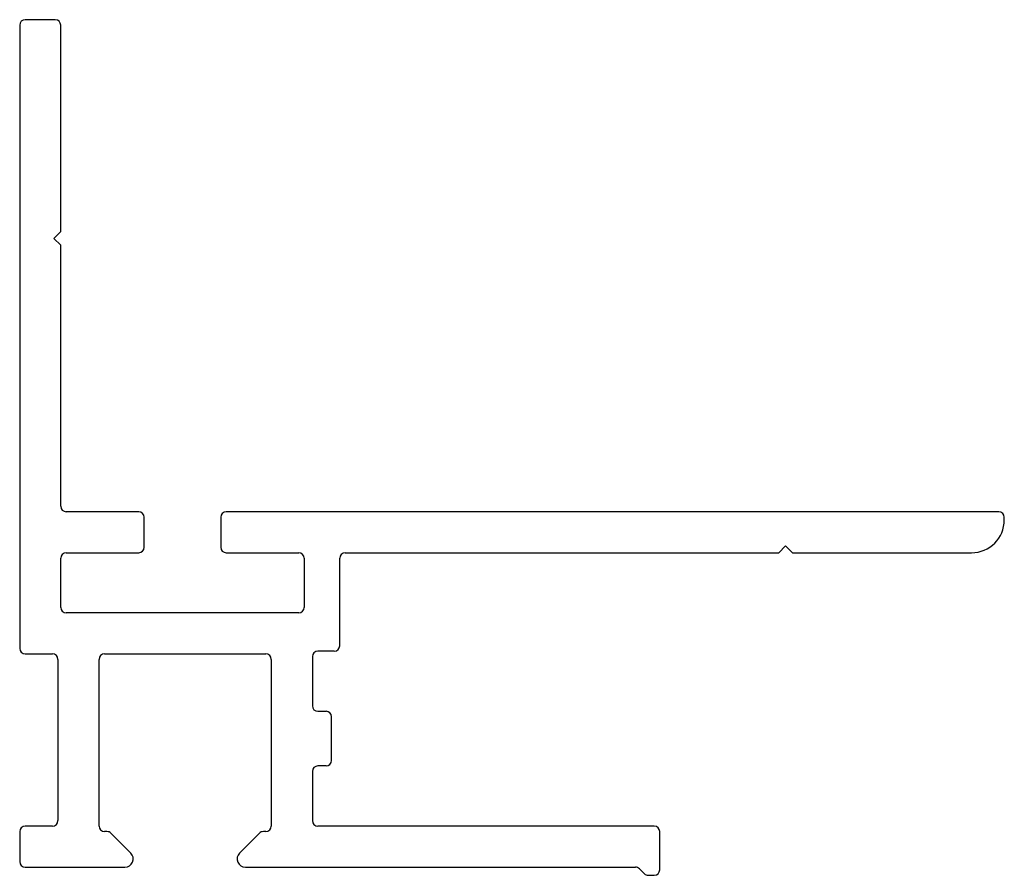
# Model space of a CAD drawing. Header units: millimetres. Extents: x -6 to 29.9, y -11.8 to 19.5.
import ezdxf

# ---------------------------------------------------------------- set-up
doc = ezdxf.new("R2010")
doc.units = ezdxf.units.MM

msp = doc.modelspace()

# ---------------------------------------------------------------- linework, layer by layer
at = {"color": 7, "linetype": 'Continuous', "lineweight": 25}
for p, q in [((-4.75, 19.5), (-5.85, 19.5)), ((-6.05, 19.3), (-6.05, -3.5)), ((-4.55, 11.75), (-4.55, 19.3)), ((-4.8, 11.5), (-4.55, 11.75)), ((-4.55, 11.25), (-4.8, 11.5)), ((-4.55, 1.7), (-4.55, 11.25)), ((-1.7, 1.5), (-4.35, 1.5)), ((29.75, 1.5), (1.5, 1.5)), ((-1.5, 0.2), (-1.5, 1.3)), ((1.3, 1.3), (1.3, 0.2)), ((29.95, 1.2), (29.95, 1.3)), ((5.85, 0), (21.7, 0)), ((21.7, 0), (21.95, 0.25)), ((21.95, 0.25), (22.2, 0)), ((22.2, 0), (28.75, 0)), ((-4.55, -2), (-4.55, -0.2)), ((-4.35, 0), (-1.7, 0)), ((1.5, 0), (4.15, 0)), ((4.35, -0.2), (4.35, -2)), ((5.65, -3.4), (5.65, -0.2)), ((4.15, -2.2), (-4.35, -2.2)), ((5.45, -3.6), (4.85, -3.6)), ((-5.85, -3.7), (-4.85, -3.7)), ((-4.65, -3.9), (-4.65, -9.8)), ((-3.15, -10), (-3.15, -3.9)), ((-2.95, -3.7), (2.95, -3.7)), ((3.15, -3.9), (3.15, -10)), ((4.65, -3.8), (4.65, -5.6)), ((4.85, -5.8), (5.15, -5.8)), ((5.35, -7.6), (5.35, -6)), ((5.15, -7.8), (4.85, -7.8)), ((4.65, -8), (4.65, -9.8)), ((-4.85, -10), (-5.85, -10)), ((17.15, -10), (4.85, -10)), ((-6.05, -10.2), (-6.05, -11.3)), ((-2.859, -10.2), (-2.95, -10.2)), ((-1.988, -10.988), (-2.717, -10.259)), ((2.717, -10.259), (1.988, -10.988)), ((2.95, -10.2), (2.859, -10.2)), ((17.35, -11.6), (17.35, -10.2)), ((-5.85, -11.5), (-2.2, -11.5)), ((2.2, -11.5), (16.467, -11.5)), ((16.609, -11.559), (16.791, -11.741)), ((16.933, -11.8), (17.15, -11.8))]:
    msp.add_line(p, q, dxfattribs=at)
for centre, radius, start, end in [((-5.85, 19.3), 0.2, 90, 180), ((-4.75, 19.3), 0.2, 0, 90), ((-4.35, 1.7), 0.2, 180, 270), ((-1.7, 1.3), 0.2, 0, 90), ((1.5, 1.3), 0.2, 90, 180), ((29.75, 1.3), 0.2, 0, 90), ((28.75, 1.2), 1.2, 270, 0), ((-1.7, 0.2), 0.2, 270, 0), ((1.5, 0.2), 0.2, 180, 270), ((5.85, -0.2), 0.2, 90, 180), ((-4.35, -0.2), 0.2, 90, 180), ((4.15, -0.2), 0.2, 0, 90), ((-4.35, -2), 0.2, 180, 270), ((4.15, -2), 0.2, 270, 0), ((-5.85, -3.5), 0.2, 180, 270), ((4.85, -3.8), 0.2, 90, 180), ((5.45, -3.4), 0.2, 270, 0), ((-4.85, -3.9), 0.2, 0, 90), ((-2.95, -3.9), 0.2, 90, 180), ((2.95, -3.9), 0.2, 0, 90), ((4.85, -5.6), 0.2, 180, 270), ((5.15, -6), 0.2, 0, 90), ((4.85, -8), 0.2, 90, 180), ((5.15, -7.6), 0.2, 270, 0), ((-5.85, -10.2), 0.2, 90, 180), ((-4.85, -9.8), 0.2, 270, 0), ((-2.95, -10), 0.2, 180, 270), ((2.95, -10), 0.2, 270, 0), ((4.85, -9.8), 0.2, 180, 270), ((17.15, -10.2), 0.2, 0, 90), ((-2.859, -10.4), 0.2, 45, 90), ((2.859, -10.4), 0.2, 90, 135), ((-2.2, -11.2), 0.3, 270, 45), ((2.2, -11.2), 0.3, 135, 270), ((-5.85, -11.3), 0.2, 180, 270), ((16.467, -11.7), 0.2, 45, 90), ((16.933, -11.6), 0.2, 225, 270), ((17.15, -11.6), 0.2, 270, 0)]:
    msp.add_arc(centre, radius, start, end, dxfattribs=at)

doc.saveas('drawing.dxf')
